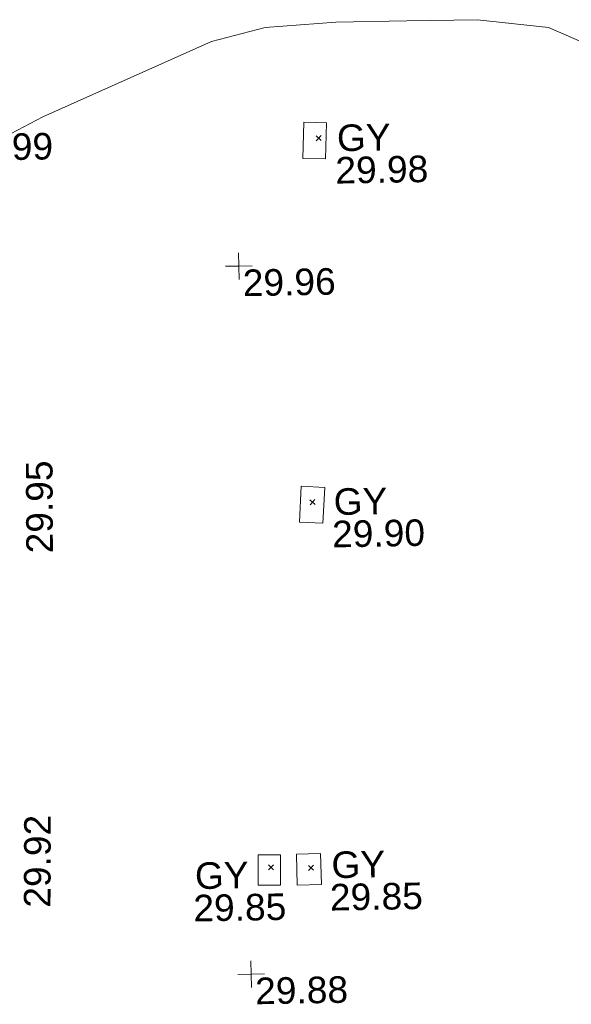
# Model space of a CAD drawing. Header units: millimetres. Extents: x -287732 to 520720, y -88450 to 287754.
# Tile 256 of 256: x 72937 to 80720, y 105498 to 119401. Entities that reach past the tile are written whole.
import ezdxf

# ---------------------------------------------------------------- set-up
doc = ezdxf.new("R2010")
doc.units = ezdxf.units.MM
doc.linetypes.add('IMPORT-UG_ELEC_STREET LIGHTING_QLB2 _2_', pattern=[2700, 1500, -300.0000000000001, 0, -250, 150, -300.0000000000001, 0, -200])
for name, color, linetype, lineweight, true_color in [('00_UAV_LEVEL_SPOT', 7, 'Continuous', 9, 0x666666), ('00_UAV_ROAD_MARKING_WHITE_CONTINUOUS', 7, 'Continuous', 9, 0x999999), ('00_UAV_SERV_GULLY', 7, 'Continuous', 9, 0x5252a5), ('01_DTM_CONTOUR_MJR', 7, 'Continuous', 9, 0x7f3f00), ('12333-PUM-2D-U-0001-C01 - Rev2_REVIT IMPORT_dwg', 7, 'Continuous', 9, 0x767676)]:
    doc.layers.add(name, color=color, linetype=linetype, lineweight=lineweight, true_color=true_color)
doc.layers.add('GEN-TEXT', color=7, linetype='Continuous', lineweight=9)
doc.styles.add('Swis721 Lt BT_2', font='swissl.ttf', dxfattribs={"height": 375})

# ---------------------------------------------------------------- blocks, each defined once
blk = doc.blocks.new('12333-PUM-2D-U-0001-C01 - Rev2_REVIT IMPORT_dwg_UAV-2077255-Site Location Plan Proposed')
at = {"layer": '00_UAV_LEVEL_SPOT', "color": 254, "true_color": 0xcccccc, "flags": 128}
for points in [[(500.0000000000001, 0), (0, 0), (0, 500.0000000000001)], [(0, -500.0000000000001), (0, 0), (-500.0000000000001, 0)]]:
    blk.add_lwpolyline(points, dxfattribs=at)
blk = doc.blocks.new('12333-PUM-2D-U-0001-C01 - Rev2_REVIT IMPORT_dwg_MGS62954_T2_Galway_ITM_3d_Rev1-2077680-Site Location Plan Proposed')
at = {"layer": '00_UAV_SERV_GULLY', "color": 254, "true_color": 0xcccccc, "flags": 128}
for points in [[(533980928.8540001, 725671505.2585001), (533980951.8540002, 725672015.2585), (533981272.272773, 725672000.8082416), (533981249.2727728, 725671490.8082414)], [(533980792.8540002, 725666370.2585), (533980826.8540002, 725666876.2585), (533981158.138594, 725666853.9982704), (533981124.1385939, 725666347.9982703)], [(533980120.5414999, 725661255.4255), (533980126.5415, 725661681.4255002), (533980442.9907612, 725661676.9684683), (533980436.9907612, 725661250.9684681)], [(533980672.5415, 725661243.4255002), (533980667.5415, 725661682.4255), (533981009.3058167, 725661686.3180321), (533981014.3058168, 725661247.3180321)]]:
    blk.add_lwpolyline(points, close=True, dxfattribs=at)
at = {"layer": '01_DTM_CONTOUR_MJR', "color": 254, "true_color": 0xcccccc, "flags": 128}
blk.add_lwpolyline([(533985458.1953767, 725672824.1461596), (533984430.0000002, 725673292.0930233), (533983430.0000002, 725673420.0000001), (533982430.0000002, 725673420.0000001), (533981430.0000002, 725673420.0000001), (533980430.0000002, 725673364.4444445), (533979671.2300684, 725673178.7699318), (533977270.7361705, 725672154.5105551), (533976821.7208295, 725671927.9887661)], dxfattribs=at)
at = {"xscale": 0.375, "yscale": 0.375, "zscale": 0.375}
for p in [(533980000, 725670000.0000001), (533980000, 725660000)]:
    blk.add_blockref('12333-PUM-2D-U-0001-C01 - Rev2_REVIT IMPORT_dwg_UAV-2077255-Site Location Plan Proposed', p, dxfattribs=at)
at = {"layer": '00_UAV_LEVEL_SPOT', "char_height": 375, "width": 1495.902363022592, "attachment_point": 1, "line_spacing_factor": 1.005061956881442, "style": 'Swis721 Lt BT_2'}
for s, insert in [('29.96', (533980051.8765643, 725669949.1441548)), ('29.88', (533980051.8765643, 725659949.1441547))]:
    blk.add_mtext(s, dxfattribs=dict(at, insert=insert))
at = {"layer": '00_UAV_ROAD_MARKING_WHITE_CONTINUOUS', "color": 251, "true_color": 0x666666, "char_height": 375, "width": 1495.902363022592, "attachment_point": 1, "line_spacing_factor": 1.005061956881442, "style": 'Swis721 Lt BT_2'}
for s, insert, rotation in [('29.99', (533976099.0802572, 725671930.3922687), 359.8741791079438), ('29.95', (533976931.6579533, 725665996.2401867), 89.26803799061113), ('29.92', (533976809.9719651, 725660995.9572923), 88.79495764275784)]:
    blk.add_mtext(s, dxfattribs=dict(at, insert=insert, rotation=rotation))
at = {"layer": '00_UAV_SERV_GULLY', "color": 251, "true_color": 0x666666, "char_height": 375, "attachment_point": 1, "line_spacing_factor": 1.005061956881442, "style": 'Swis721 Lt BT_2'}
for s, insert, width in [('GY', (533981416.0210904, 725671972.3411108), 821.5590755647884), ('29.98', (533981386.0399927, 725671515.5049087), 1495.902363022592), ('GY', (533981280.0210902, 725666837.3411107), 821.5590755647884), ('29.90', (533981250.0399925, 725666380.5049086), 1495.902363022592), ('GY', (533981159.6210902, 725661710.4411107), 821.5590755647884), ('GY', (533979230.9006326, 725661590.3025748), 821.5590755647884), ('29.85', (533979200.919535, 725661133.4663726), 1495.902363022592), ('29.85', (533981129.6399925, 725661253.6049086), 1495.902363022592)]:
    blk.add_mtext(s, dxfattribs=dict(at, insert=insert, width=width))
blk = doc.blocks.new('12333-PUM-2D-U-0001-C01 - Rev2_REVIT IMPORT_dwg-1620468-Site Location Plan Proposed')
at = {"layer": 'GEN-TEXT', "color": 253, "true_color": 0xaaaaaa}
for p, q in [((340041.9948138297, 55897.28848228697), (340112.7054919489, 55967.99916040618)), ((340112.7054919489, 55897.28848228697), (340041.9948138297, 55967.99916040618)), ((339865.9948138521, 50759.28848225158), (339936.7054919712, 50829.99916037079)), ((339936.7054919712, 50759.28848225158), (339865.9948138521, 50829.99916037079)), ((339190.9948138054, 45613.28848230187), (339261.7054919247, 45683.99916042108)), ((339261.7054919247, 45613.28848230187), (339190.9948138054, 45683.99916042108)), ((339754.9948138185, 45597.2884822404), (339825.7054919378, 45667.99916035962)), ((339825.7054919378, 45597.2884822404), (339754.9948138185, 45667.99916035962))]:
    blk.add_line(p, q, dxfattribs=at)
blk.add_blockref('12333-PUM-2D-U-0001-C01 - Rev2_REVIT IMPORT_dwg_MGS62954_T2_Galway_ITM_3d_Rev1-2077680-Site Location Plan Proposed', (-533641079.6498471, -725615854.3561786))

msp = doc.modelspace()

# ---------------------------------------------------------------- block references
at = {"layer": '12333-PUM-2D-U-0001-C01 - Rev2_REVIT IMPORT_dwg', "color": 254, "linetype": 'IMPORT-UG_ELEC_STREET LIGHTING_QLB2 _2_', "true_color": 0xffd4d4, "rotation": 0.9999999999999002}
msp.add_blockref('12333-PUM-2D-U-0001-C01 - Rev2_REVIT IMPORT_dwg-1620468-Site Location Plan Proposed', (-261895.0770586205, 55869.5817132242), dxfattribs=at)

doc.saveas('drawing.dxf')
